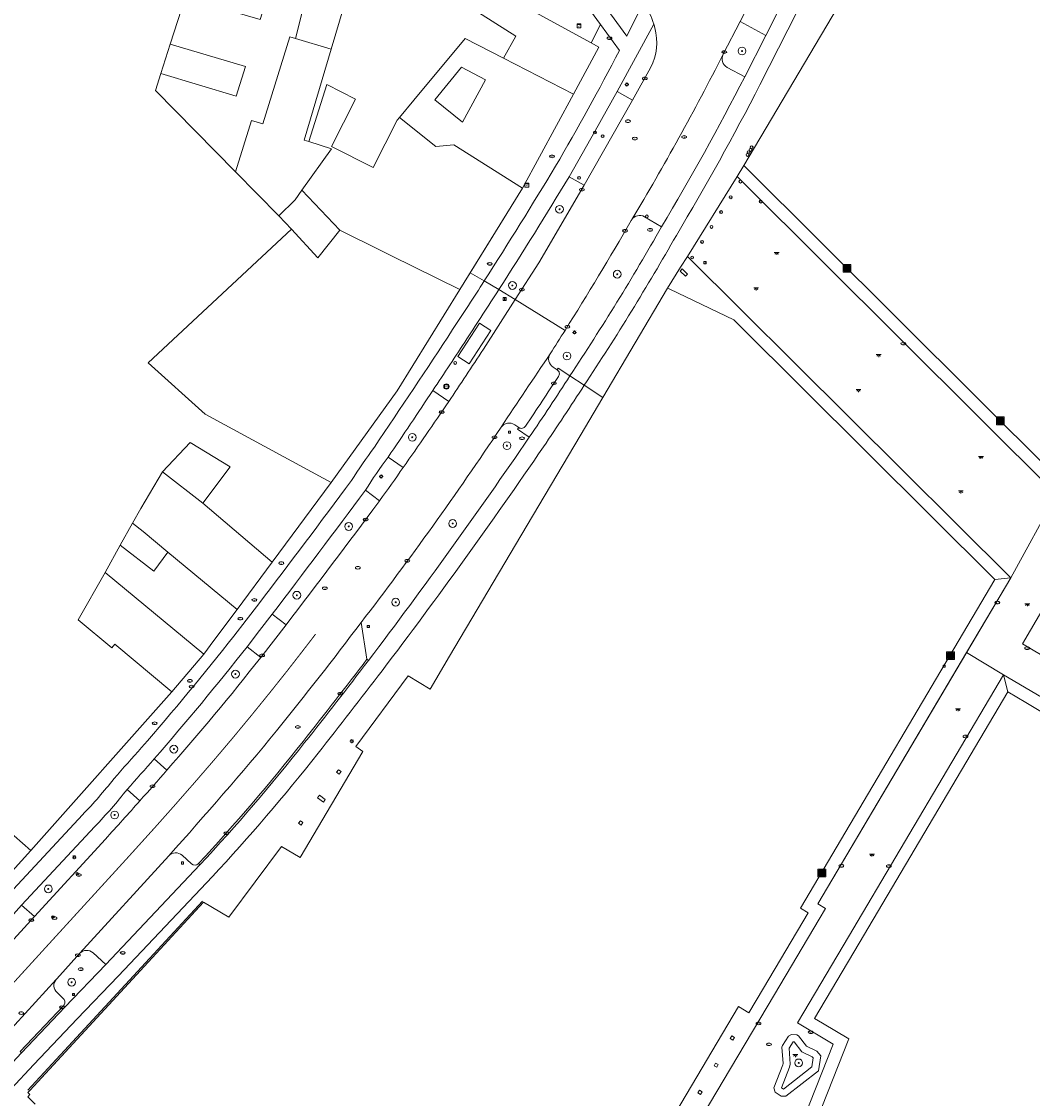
# Model space of a CAD drawing. Header units: metres. Extents: x 187916 to 189411, y 333285 to 334910.
# Tile 155 of 256: x 188502 to 188606, y 334543 to 334654. Entities that reach past the tile are written whole.
import ezdxf
from ezdxf.enums import TextEntityAlignment as Align

# ---------------------------------------------------------------- set-up
doc = ezdxf.new("R2010")
doc.units = ezdxf.units.M
doc.linetypes.add('VW-1-1_STREEP', pattern=[2, 1, -1])
for name, color, linetype, lineweight in [('B-ME-RI-PUT_INSPECTIE-S', 253, 'Continuous', 25), ('B-WE-GR-BEPLANTING_CULTUUR_BODEMBEDEKKER-GV', 253, 'Continuous', 15), ('B-WE-GR-BEPLANTING_CULTUUR_HEESTERS-GV', 253, 'Continuous', 15), ('B-WE-GR-BOOM-S', 253, 'Continuous', 15), ('B-WE-IE-MEUBILAIR-S', 253, 'Continuous', 15), ('B-WE-IE-MEUBILAIR_WEGMEUBILAIR-S', 253, 'Continuous', 15), ('B-WE-IE-MEUBILAIR_WEGMEUBILAIR_AFVALBAK-S', 253, 'Continuous', 15), ('B-WE-IE-TERREINAFSCHEIDING_KUNSTMATIG_MUUR-G', 253, 'IE-TERREINAFSCHEIDING_KUNSTMATIG-SO', 15), ('B-WE-IE-TERREINAFSCHEIDING_KUNSTMATIG_MUUR-GV', 253, 'Continuous', 15), ('B-WE-OG-BEBOUWING-GV', 253, 'Continuous', 15), ('B-WE-OG-BEBOUWING_LUIFEL-GV', 253, 'Continuous', 15), ('B-WE-OG-TERREIN_ERF-GV', 253, 'Continuous', 15), ('B-WE-RI-HWA_GOOT_LIJNGOOT-G', 253, 'Continuous', 15), ('B-WE-VH-GESLOTENVERHARDING_ASFALT-GV', 253, 'Continuous', 15), ('B-WE-VH-OPENVERHARDING-GV', 253, 'Continuous', 15), ('B-WE-VH-OPENVERHARDING_SIERBESTRATING-GV', 253, 'Continuous', 15), ('B-WE-VH-OPENVERHARDING_STRAATBAKSTEEN-GV', 253, 'Continuous', 15), ('B-WE-VH-OPENVERHARDING_TEGEL-GV', 253, 'Continuous', 15), ('B-WE-VW-MARKERING_LANGS_STREEP_11_010-G', 251, 'VW-1-1_STREEP', 0)]:
    doc.layers.add(name, color=color, linetype=linetype, lineweight=lineweight)
doc.styles.add('NLCS-ISO', font='NLCS-ISO.ttf')
doc.linetypes.add('IE-TERREINAFSCHEIDING_KUNSTMATIG-SO', pattern='A,4,[82,NLCS.SHX,S=0.75,R=90,X=0,Y=0],4,-2', length=10)

# ---------------------------------------------------------------- blocks, each defined once
blk = doc.blocks.new('SIE-WEG_AFVALBAK-SO')
h = blk.add_hatch(color=256)
h.dxf.hatch_style = 1
h.paths.add_polyline_path([(-1.5, -1.5), (1.5, -1.5), (1.5, 1.5), (-1.5, 1.5)])
for points in [[(-2, -2), (2, -2), (2, 2), (-2, 2)], [(-1.5, -1.5), (1.5, -1.5), (1.5, 1.5), (-1.5, 1.5)]]:
    blk.add_lwpolyline(points, close=True)
blk = doc.blocks.new('SIE-MEUBILAIR_BORD_VERKEER-SO')
blk.add_lwpolyline([(-0.5625, -0.5625), (0.5625, -0.5625), (0.5625, 0.5625), (-0.5625, 0.5625)], close=True)
at = {"style": 'NLCS-ISO'}
blk.add_text('vb', height=0.75, dxfattribs=at).set_placement((0, 0), align=Align.MIDDLE_CENTER)
blk = doc.blocks.new('SIE-MEUBILAIR_BORD_INFORMATIE-SO')
h = blk.add_hatch(color=256)
h.dxf.hatch_style = 1
h.paths.add_polyline_path([(0.13, 0.2), (-0.33, 0.2), (-0.33, 0.08), (-0.13, 0.08), (-0.13, -0.65), (0.13, -0.65)])
h = blk.add_hatch(color=256)
h.dxf.hatch_style = 1
edge = h.paths.add_edge_path()
edge.add_arc((0, 0.5), 0.149, 0, 360)
for points in [[(-0.75, -0.75), (0.75, -0.75), (0.75, 0.75), (-0.75, 0.75)], [(0.13, 0.2), (-0.33, 0.2), (-0.33, 0.08), (-0.13, 0.08), (-0.13, -0.65), (0.13, -0.65)]]:
    blk.add_lwpolyline(points, close=True)
blk.add_circle((0, 0.5), 0.149)
blk = doc.blocks.new('SIE-MEUBILAIR_KAST_ELEKTRA-SO')
for points in [[(-1, 1), (1, 1), (1, 0.84), (-1, 0.84)], [(-1, 0.76), (1, 0.76), (1, -1), (-1, -1)]]:
    blk.add_lwpolyline(points, close=True)
at = {"style": 'NLCS-ISO'}
blk.add_text('et', height=0.75, dxfattribs=at).set_placement((0, 0), align=Align.MIDDLE_CENTER)
blk = doc.blocks.new('SIE-MEUBILAIR_PAAL_LICHTMAST-SO')
for points in [[(-0.62, 0), (-1, 0)], [(-0.71, 0.71), (-0.44, 0.44)], [(0, 1), (0, 0.62)], [(0.44, 0.44), (0.71, 0.71)], [(1, 0), (0.62, 0)], [(-0.71, -0.71), (-0.44, -0.44)], [(0, -0.62), (0, -1)], [(0.44, -0.44), (0.71, -0.71)]]:
    blk.add_lwpolyline(points)
blk.add_circle((0, 0), 0.5)
blk = doc.blocks.new('SIE-MEUBILAIR_PAAL_AFSLUITPAAL-SO')
blk.add_circle((0, 0), 0.75)
at = {"style": 'NLCS-ISO'}
blk.add_text('af', height=0.75, dxfattribs=at).set_placement((0, 0.05), align=Align.MIDDLE_CENTER)
blk = doc.blocks.new('SIE-MEUBILAIR_PAAL_DRUKKNOPPAAL-SO')
blk.add_circle((0, 0), 0.75)
at = {"style": 'NLCS-ISO'}
blk.add_text('dk', height=0.75, dxfattribs=at).set_placement((0, 0.07), align=Align.MIDDLE_CENTER)
blk = doc.blocks.new('SIE-MEUBILAIR_PAAL_VRI-SO')
blk.add_circle((0, 0), 0.75)
at = {"style": 'NLCS-ISO'}
blk.add_text('vri', height=0.75, dxfattribs=at).set_placement((-0.08, 0.07), align=Align.MIDDLE_CENTER)
blk = doc.blocks.new('SIE-MEUBILAIR_PUT_BRANDKRAAN-SO')
blk.add_ellipse((0, 0), major_axis=(1.25, 0), ratio=0.54)
at = {"style": 'NLCS-ISO'}
blk.add_text('bk', height=0.75, dxfattribs=at).set_placement((0.03, 0), align=Align.MIDDLE_CENTER)
blk = doc.blocks.new('SIE-MEUBILAIR_PUT_KOLK-SO')
blk.add_ellipse((0, 0), major_axis=(1.25, 0), ratio=0.54)
at = {"style": 'NLCS-ISO'}
blk.add_text('klk', height=0.75, dxfattribs=at).set_placement((0.03, 0), align=Align.MIDDLE_CENTER)
blk = doc.blocks.new('SIE-MEUBILAIR_PUT_RIOOLPUT-SO')
blk.add_ellipse((0, 0), major_axis=(1.25, 0), ratio=0.54)
at = {"style": 'NLCS-ISO'}
blk.add_text('ri', height=0.75, dxfattribs=at).set_placement((-0.04, 0.07), align=Align.MIDDLE_CENTER)
blk = doc.blocks.new('SIE-MEUBILAIR_PUT_WATERLEIDINGPUT-SO')
blk.add_ellipse((0, 0), major_axis=(1.25, 0), ratio=0.54)
at = {"style": 'NLCS-ISO'}
blk.add_text('wl', height=0.75, dxfattribs=at).set_placement((-0.14, 0), align=Align.MIDDLE_CENTER)
blk = doc.blocks.new('SIE-MEUBILAIR_PUT_GASPUT-SO')
blk.add_ellipse((0, 0), major_axis=(1.25, 0), ratio=0.54)
at = {"style": 'NLCS-ISO'}
blk.add_text('gas ', height=0.75, dxfattribs=at).set_placement((0.53, 0.16), align=Align.MIDDLE_CENTER)
blk = doc.blocks.new('SIE-MEUBILAIR_LICHTPUNT-SO')
at = {"color": 0, "linetype": 'ByBlock', "lineweight": 18}
for points in [[(-0.62, 0), (-1.25, 0)], [(0.62, 0), (1.25, 0)], [(-0.46, -0.43), (-0.92, -0.85)], [(0, -0.62), (0, -1.25)], [(0.46, -0.43), (0.92, -0.85)]]:
    blk.add_lwpolyline(points, dxfattribs=at)
blk.add_lwpolyline([(0, 0), (0.62, 0, -1), (-0.62, 0)], format="xyb", close=True, dxfattribs=at)
blk = doc.blocks.new('SIE-WEG_RECLAMEZUIL-SO')
for p, q in [((-0.972125, 0.972125), (0.972125, 0.972125)), ((-0.972125, -0.972125), (-0.972125, 0.972125)), ((0.972125, -0.972125), (0.972125, 0.972125)), ((-0.972125, -0.972125), (0.972125, -0.972125))]:
    blk.add_line(p, q)
blk.add_circle((0, 0), 1.375)
at = {"style": 'NLCS-ISO'}
blk.add_text('R', height=1.375, dxfattribs=at).set_placement((0, 0), align=Align.MIDDLE_CENTER)
blk = doc.blocks.new('SGR-BOOM_GBKN-SO')
at = {"linetype": 'ByBlock', "lineweight": 18}
h = blk.add_hatch(color=0, dxfattribs=at)
h.dxf.hatch_style = 1
edge = h.paths.add_edge_path()
edge.add_arc((0, 0), 0.25, 0, 360)
at = {"color": 0, "linetype": 'ByBlock', "lineweight": 18}
for radius in [2, 0.25]:
    blk.add_circle((0, 0), radius, dxfattribs=at)
at = {"color": 0, "linetype": 'ByBlock', "lineweight": 18, "style": 'NLCS-ISO'}
blk.add_attdef('SOORT', (2.5, 0), '', height=1.5, dxfattribs=at)
blk = doc.blocks.new('SRI-PUT_INSPECTIE-SO')
blk.add_circle((0, 0), 2)
at = {"style": 'NLCS-ISO'}
blk.add_text('I', height=2.5, dxfattribs=at).set_placement((0, 0), align=Align.MIDDLE_CENTER)
blk = doc.blocks.new('DTM')
at = {"layer": 'B-WE-GR-BEPLANTING_CULTUUR_BODEMBEDEKKER-GV', "ltscale": 0.2, "flags": 128}
blk.add_lwpolyline([(188583.084, 334547.331), (188582.991, 334547.437), (188581.924, 334547.958), (188581.119, 334548.991), (188581.033, 334548.997), (188580.606, 334548.331), (188580.725, 334546.691), (188580.638, 334546.391), (188579.817, 334544.255), (188580.006, 334544.129), (188582.958, 334546.412)], close=True, dxfattribs=at)
at = {"layer": 'B-WE-GR-BEPLANTING_CULTUUR_HEESTERS-GV', "ltscale": 0.2, "flags": 128}
for points in [[(188566.67, 334653.794), (188562.905, 334646.863)], [(188574.209, 334649.333), (188576.035, 334648.374), (188578.218, 334652.631), (188575.55, 334654.049), (188573.807, 334650.688)], [(188562.905, 334646.863), (188564.48, 334645.961), (188566.331, 334649.311)], [(188550.706, 334626.459), (188552.385, 334625.422), (188554.818, 334629.218), (188559.486, 334637.204), (188557.931, 334638.085)], [(188564.392, 334633.662), (188564.363, 334633.615), (188564.335, 334633.567)], [(188567.463, 334632.927), (188565.693, 334633.966)], [(188556.293, 334618.484), (188556.706, 334618.193), (188556.813, 334618.356), (188558.016, 334617.57)], [(188545.534, 334614.923), (188543.905, 334616.071)], [(188552.747, 334612.253), (188552.337, 334612.539)], [(188553.837, 334611.258), (188552.635, 334612.091), (188552.747, 334612.253)], [(188539.302, 334609.203), (188540.854, 334608.14)], [(188538.408, 334604.709), (188536.954, 334605.795)], [(188538.322, 334604.588), (188538.365, 334604.648), (188538.408, 334604.709)], [(188527.352, 334593.024), (188528.781, 334591.936)], [(188536.506, 334592.164), (188537.115, 334588.396), (188537.274, 334588.275)], [(188526.191, 334588.588), (188524.773, 334589.684)], [(188526.168, 334588.559), (188526.179, 334588.573), (188526.191, 334588.588)], [(188515.21, 334578.129), (188516.506, 334576.963), (188516.508, 334576.965), (188516.51, 334576.968)], [(188513.73, 334573.82), (188512.402, 334574.975)], [(188509.091, 334571.175), (188501.545, 334563.06)], [(188501.545, 334563.06), (188502.869, 334561.887), (188510.17, 334569.877)], [(188507.541, 334558.12), (188505.163, 334555.491)], [(188505.856, 334552.719), (188506.001, 334552.581), (188510.209, 334556.975), (188508.907, 334558.16)], [(188505.197, 334554.072), (188505.848, 334553.432)]]:
    blk.add_lwpolyline(points, dxfattribs=at)
for points in [[(188566.331, 334649.311, 0.1890461), (188566.767, 334653.405)], [(188566.767, 334653.405, 0.017545), (188566.67, 334653.794)], [(188573.807, 334650.688, 0.3924524), (188574.209, 334649.333)], [(188557.931, 334638.085, -0.00683), (188550.706, 334626.459)], [(188564.335, 334633.567, -0.0093867), (188557.516, 334622.253)], [(188565.693, 334633.966, 0.3905195), (188564.392, 334633.662)], [(188558.016, 334617.57, 0.0168558), (188567.463, 334632.927)], [(188557.516, 334622.253, -0.0021511), (188555.988, 334619.843)], [(188555.988, 334619.843, 0.4213827), (188556.293, 334618.484)], [(188543.905, 334616.071, -0.0017123), (188539.302, 334609.203)], [(188540.854, 334608.14, 0.0049809), (188545.534, 334614.923)], [(188552.337, 334612.539, 0.4089822), (188550.931, 334612.29)], [(188550.931, 334612.29, -0.0170464), (188536.506, 334592.164)], [(188537.274, 334588.275, 0.012491), (188553.837, 334611.258)], [(188536.954, 334605.795, -0.003267), (188527.352, 334593.024)], [(188528.781, 334591.936, 0.0048213), (188538.322, 334604.588)], [(188524.773, 334589.684, -0.0112769), (188515.21, 334578.129)], [(188516.51, 334576.968, 0.0132303), (188526.168, 334588.559)], [(188512.402, 334574.975, -0.0234801), (188509.091, 334571.175)], [(188510.17, 334569.877, 0.0030643), (188513.73, 334573.82)], [(188508.907, 334558.16, 0.4056937), (188507.541, 334558.12)], [(188505.09, 334555.411, 0.4040191), (188505.197, 334554.072)], [(188505.163, 334555.491, 0.0329107), (188505.09, 334555.411)], [(188505.848, 334553.432, -0.4235564), (188505.856, 334552.719)]]:
    blk.add_lwpolyline(points, format="xyb", dxfattribs=at)
at = {"layer": 'B-WE-IE-TERREINAFSCHEIDING_KUNSTMATIG_MUUR-G', "ltscale": 0.2, "flags": 128}
blk.add_lwpolyline([(188553.149, 334636.903), (188546.685, 334626.467)], dxfattribs=at)
at = {"layer": 'B-WE-IE-TERREINAFSCHEIDING_KUNSTMATIG_MUUR-GV', "ltscale": 0.2, "flags": 128}
for points in [[(188583.856, 334547.563), (188583.446, 334548.031), (188582.398, 334548.543), (188581.564, 334549.614), (188581.394, 334549.707), (188580.835, 334549.746), (188580.538, 334549.585), (188579.922, 334548.624), (188579.861, 334548.459), (188579.983, 334546.769), (188579.942, 334546.625), (188579.026, 334544.242), (188579.157, 334543.814), (188579.793, 334543.388), (188580.248, 334543.389), (188583.645, 334546.015)], [(188583.084, 334547.331), (188582.958, 334546.412), (188580.006, 334544.129), (188579.817, 334544.255), (188580.638, 334546.391), (188580.725, 334546.691), (188580.606, 334548.331), (188581.033, 334548.997), (188581.119, 334548.991), (188581.924, 334547.958), (188582.991, 334547.437)]]:
    blk.add_lwpolyline(points, close=True, dxfattribs=at)
at = {"layer": 'B-WE-OG-BEBOUWING-GV', "ltscale": 0.2, "flags": 128}
for points in [[(188636.73, 334691.459), (188605.546, 334714.56), (188591.831, 334666.086), (188575.936, 334639.224), (188607.868, 334607.456)], [(188496.448, 334573.992), (188502.494, 334568.682), (188517.027, 334585.046), (188511.162, 334589.934), (188510.845, 334589.58), (188507.36, 334592.466), (188510.138, 334597.339), (188511.709, 334600.145), (188512.977, 334602.41), (188513.819, 334603.914), (188516.044, 334607.706), (188518.901, 334610.713), (188523.011, 334608.194), (188520.218, 334604.461), (188527.34, 334598.377), (188533.432, 334606.589), (188520.449, 334613.643), (188514.572, 334618.909), (188529.326, 334632.667), (188528.037, 334634.054), (188523.57, 334638.593), (188515.317, 334646.966), (188515.871, 334648.697), (188516.84, 334651.733), (188518.378, 334656.547)], [(188568.891, 334541.671), (188575.38, 334552.635), (188576.469, 334551.99), (188577.963, 334554.515), (188582.556, 334562.28), (188581.763, 334562.752), (188601.804, 334596.594), (188575.411, 334622.821), (188574.901, 334623.328), (188568.307, 334626.495), (188568.083, 334626.603), (188561.416, 334615.349), (188559.072, 334611.392), (188552.425, 334600.17), (188545.63, 334588.699), (188543.633, 334585.325), (188541.356, 334586.675), (188535.953, 334579.392), (188536.687, 334578.901), (188530.229, 334567.971), (188528.304, 334569.123), (188522.894, 334561.848), (188520.262, 334563.391), (188502.385, 334544), (188502.172, 334543.766), (188502.403, 334543.555), (188502.192, 334543.323), (188502.932, 334542.56)]]:
    blk.add_lwpolyline(points, dxfattribs=at)
for points in [[(188530.116, 334666.921), (188526.714, 334656.117), (188530.438, 334655.027), (188529.738, 334652.324), (188533.438, 334651.227), (188537.461, 334664.745)], [(188540.474, 334644.184), (188541.957, 334645.978), (188547.233, 334652.329), (188551.19, 334650.276), (188552.446, 334652.556), (188547.94, 334655.411), (188548.87, 334656.914), (188537.273, 334662.68), (188537.811, 334664.641), (188537.461, 334664.745), (188533.438, 334651.227), (188530.647, 334641.846), (188531.135, 334641.693), (188532.977, 334647.573), (188535.929, 334646.081), (188533.461, 334641.196), (188537.772, 334639.017), (188540.241, 334643.902)], [(188551.19, 334650.276), (188558.383, 334646.57), (188561.014, 334651.428), (188560.219, 334651.859), (188554.09, 334655.182), (188549.523, 334657.921), (188548.87, 334656.914), (188547.94, 334655.411), (188552.446, 334652.556)], [(188529.738, 334652.324), (188529.177, 334652.49), (188526.377, 334643.519), (188525.221, 334643.864), (188523.57, 334638.593), (188528.037, 334634.054), (188529.726, 334635.705), (188530.423, 334636.684), (188533.467, 334640.962), (188531.135, 334641.693), (188530.647, 334641.846), (188533.438, 334651.227)], [(188540.474, 334644.184), (188544.201, 334641.209), (188546.055, 334641.377), (188553.149, 334636.903), (188558.383, 334646.57), (188551.19, 334650.276), (188547.233, 334652.329), (188541.957, 334645.978)], [(188515.871, 334648.697), (188523.65, 334646.385), (188524.602, 334649.43), (188516.84, 334651.733)], [(188546.972, 334643.71), (188544.123, 334646), (188546.867, 334649.373), (188549.328, 334648.062)], [(188528.037, 334634.054), (188529.326, 334632.667), (188532.07, 334629.719), (188534.308, 334632.562), (188530.423, 334636.684), (188529.726, 334635.705)], [(188546.685, 334626.467), (188539.656, 334629.928), (188538.55, 334630.473), (188534.308, 334632.562), (188532.07, 334629.719), (188529.326, 334632.667), (188514.572, 334618.909), (188520.449, 334613.643), (188533.432, 334606.589), (188540.212, 334616.026)], [(188570.141, 334628.058), (188569.602, 334628.593), (188569.376, 334628.366), (188569.915, 334627.831)], [(188512.977, 334602.41), (188514.051, 334601.536), (188516.597, 334599.428), (188523.736, 334593.518), (188527.34, 334598.377), (188520.218, 334604.461), (188516.044, 334607.706), (188513.819, 334603.914)], [(188516.597, 334599.428), (188515.178, 334597.45), (188511.709, 334600.145), (188510.138, 334597.339), (188520.311, 334588.911), (188521.354, 334590.314), (188523.736, 334593.518)], [(188520.311, 334588.911), (188510.138, 334597.339), (188507.36, 334592.466), (188510.845, 334589.58), (188511.162, 334589.934), (188517.027, 334585.046)], [(188628.58, 334569.952), (188623.016, 334573.249), (188621.489, 334574.153), (188608.843, 334581.647), (188604.976, 334583.939), (188603.127, 334585.025), (188587.811, 334559.172), (188583.212, 334551.409), (188584.047, 334550.91), (188586.747, 334549.295), (188571.82, 334511.5), (188582.336, 334501.8), (188583.736, 334504.085), (188586.575, 334508.719), (188586.779, 334509.052), (188601.917, 334533.764), (188604.863, 334538.574), (188606.485, 334537.981), (188624.486, 334564.029)], [(188498.624, 334564.45), (188502.494, 334568.682), (188496.448, 334573.992), (188496.737, 334574.298), (188493.181, 334577.878), (188490.557, 334580.526), (188488.128, 334578.039), (188485.885, 334575.742), (188486.12, 334575.503), (188487.391, 334574.379)], [(188534.185, 334577.018), (188533.994, 334576.762), (188534.25, 334576.57), (188534.442, 334576.827)], [(188532.226, 334574.388), (188532.034, 334574.131), (188532.636, 334573.683), (188532.827, 334573.94)], [(188530.266, 334571.757), (188530.075, 334571.501), (188530.332, 334571.31), (188530.523, 334571.566)], [(188574.803, 334549.176), (188574.966, 334549.452), (188574.691, 334549.614), (188574.528, 334549.339)], [(188573.143, 334546.371), (188573.306, 334546.646), (188573.031, 334546.809), (188572.868, 334546.533)], [(188571.482, 334543.566), (188571.645, 334543.841), (188571.371, 334544.003), (188571.208, 334543.728)]]:
    blk.add_lwpolyline(points, close=True, dxfattribs=at)
at = {"layer": 'B-WE-OG-BEBOUWING_LUIFEL-GV', "ltscale": 0.2, "flags": 128}
blk.add_lwpolyline([(188549.891, 334622.238), (188548.725, 334623.016), (188546.466, 334619.575), (188547.632, 334618.798)], close=True, dxfattribs=at)
at = {"layer": 'B-WE-OG-TERREIN_ERF-GV', "ltscale": 0.2, "flags": 128}
for points in [[(188516.84, 334651.733), (188524.602, 334649.43), (188523.65, 334646.385), (188515.871, 334648.697), (188515.317, 334646.966), (188523.57, 334638.593), (188525.221, 334643.864), (188526.377, 334643.519), (188529.177, 334652.49), (188529.738, 334652.324), (188530.438, 334655.027), (188526.714, 334656.117), (188526.114, 334654.268), (188518.378, 334656.547)], [(188546.972, 334643.71), (188549.328, 334648.062), (188546.867, 334649.373), (188544.123, 334646)], [(188553.149, 334636.903), (188546.055, 334641.377), (188544.201, 334641.209), (188540.474, 334644.184), (188540.241, 334643.902), (188537.772, 334639.017), (188533.461, 334641.196), (188535.929, 334646.081), (188532.977, 334647.573), (188531.135, 334641.693), (188533.467, 334640.962), (188530.423, 334636.684), (188534.308, 334632.562), (188538.55, 334630.473), (188539.656, 334629.928), (188546.685, 334626.467), (188547.754, 334628.192)], [(188516.044, 334607.706), (188520.218, 334604.461), (188523.011, 334608.194), (188518.901, 334610.713)], [(188511.709, 334600.145), (188515.178, 334597.45), (188516.597, 334599.428), (188514.051, 334601.536), (188512.977, 334602.41)]]:
    blk.add_lwpolyline(points, close=True, dxfattribs=at)
at = {"layer": 'B-WE-RI-HWA_GOOT_LIJNGOOT-G', "ltscale": 0.2, "flags": 128}
for points in [[(188575.245, 334638.114), (188575.974, 334637.389)], [(188575.974, 334637.389), (188608.153, 334605.367)], [(188570.135, 334629.881), (188603.438, 334596.787)], [(188609.116, 334597.59), (188604.635, 334589.986)], [(188603.438, 334596.787), (188583.549, 334563.189)], [(188604.635, 334589.986), (188616.465, 334582.984)], [(188602.696, 334586.793), (188586.713, 334559.821)], [(188609.502, 334582.759), (188602.696, 334586.793)], [(188502.17, 334544.013), (188520.177, 334563.488)], [(188583.549, 334563.189), (188584.342, 334562.715)], [(188584.342, 334562.715), (188583.686, 334561.611)], [(188583.686, 334561.611), (188579.08, 334553.854)], [(188586.713, 334559.821), (188582.114, 334552.059)], [(188579.079, 334553.853), (188568.63, 334536.257)], [(188582.112, 334552.056), (188581.458, 334550.952)], [(188581.458, 334550.952), (188585.147, 334548.759)], [(188585.147, 334548.759), (188570.271, 334511.155)]]:
    blk.add_lwpolyline(points, dxfattribs=at)
at = {"layer": 'B-WE-VH-GESLOTENVERHARDING_ASFALT-GV', "ltscale": 0.2, "flags": 128}
for points in [[(188575.55, 334654.049, 0.0082059), (188577.365, 334657.651)], [(188565.525, 334655.889, -0.1111481), (188566.67, 334653.794)], [(188566.767, 334653.405, -0.1890461), (188566.331, 334649.311)], [(188566.67, 334653.794, -0.017545), (188566.767, 334653.405)], [(188564.392, 334633.662, 0.0180371), (188573.807, 334650.688)], [(188557.516, 334622.253, 0.0093867), (188564.335, 334633.567)], [(188555.988, 334619.843, 0.0021511), (188557.516, 334622.253)], [(188549.113, 334620.317, -0.0038989), (188545.534, 334614.923)], [(188550.931, 334612.29, -0.0016789), (188555.988, 334619.843)], [(188545.534, 334614.923, -0.0049809), (188540.854, 334608.14)], [(188536.506, 334592.164, 0.0170464), (188550.931, 334612.29)], [(188540.854, 334608.14, -0.0028968), (188538.408, 334604.709)], [(188538.322, 334604.588, -0.0048213), (188528.781, 334591.936)], [(188527.799, 334581.007, 0.0081556), (188536.506, 334592.164)], [(188526.168, 334588.559, -0.0132303), (188516.51, 334576.968)], [(188516.696, 334568.158, 0.0108522), (188527.799, 334581.007)], [(188516.506, 334576.963, -0.0021775), (188513.73, 334573.82)], [(188513.73, 334573.82, -0.0030643), (188510.17, 334569.877)], [(188505.09, 334555.411, -0.0329107), (188505.163, 334555.491)]]:
    blk.add_lwpolyline(points, format="xyb", dxfattribs=at)
for points in [[(188573.807, 334650.688), (188575.55, 334654.049)], [(188566.331, 334649.311), (188564.48, 334645.961), (188559.486, 334637.204), (188554.818, 334629.218), (188552.385, 334625.422), (188557.516, 334622.253)], [(188564.335, 334633.567), (188564.363, 334633.615), (188564.392, 334633.662)], [(188557.516, 334622.253), (188552.385, 334625.422), (188549.113, 334620.317)], [(188538.408, 334604.709), (188538.365, 334604.648), (188538.322, 334604.588)], [(188528.781, 334591.936), (188527.488, 334590.26), (188526.191, 334588.588), (188526.179, 334588.573), (188526.168, 334588.559)], [(188516.51, 334576.968), (188516.508, 334576.965), (188516.506, 334576.963)], [(188510.17, 334569.877), (188502.869, 334561.887), (188500.033, 334558.783), (188489.216, 334546.945), (188486.39, 334543.853), (188483.956, 334541.189)], [(188505.163, 334555.491), (188507.541, 334558.12), (188516.696, 334568.158)], [(188488.972, 334537.828), (188488.982, 334537.839), (188492.206, 334541.35), (188498.417, 334548.116), (188498.677, 334548.427), (188505.09, 334555.411)]]:
    blk.add_lwpolyline(points, dxfattribs=at)
at = {"layer": 'B-WE-VH-OPENVERHARDING-GV', "ltscale": 0.2, "flags": 128}
for points in [[(188550.706, 334626.459, -0.0028357), (188547.406, 334621.375)], [(188547.406, 334621.375, -0.0014393), (188543.905, 334616.071)], [(188545.534, 334614.923, 0.0038989), (188549.113, 334620.317)]]:
    blk.add_lwpolyline(points, format="xyb", dxfattribs=at)
for points in [[(188549.113, 334620.317), (188552.385, 334625.422), (188550.706, 334626.459)], [(188543.905, 334616.071), (188545.534, 334614.923)]]:
    blk.add_lwpolyline(points, dxfattribs=at)
at = {"layer": 'B-WE-VH-OPENVERHARDING_SIERBESTRATING-GV', "ltscale": 0.2, "flags": 128}
for points in [[(188575.936, 334639.224), (188575.244, 334638.115), (188575.245, 334638.114), (188575.974, 334637.389), (188608.153, 334605.367), (188607.868, 334607.456)], [(188570.135, 334629.881), (188569.429, 334628.754), (188568.083, 334626.603), (188568.307, 334626.495), (188574.901, 334623.328), (188575.411, 334622.821), (188601.804, 334596.594), (188603.438, 334596.787)], [(188570.141, 334628.058), (188569.915, 334627.831), (188569.376, 334628.366), (188569.602, 334628.593)], [(188559.329, 334500.326), (188560.373, 334499.41), (188573.744, 334533.253), (188573.738, 334533.264), (188568.63, 334536.257), (188579.079, 334553.853), (188579.08, 334553.854), (188583.686, 334561.611), (188584.342, 334562.715), (188583.549, 334563.189), (188598.883, 334589.092), (188603.438, 334596.787), (188601.804, 334596.594), (188581.763, 334562.752), (188582.556, 334562.28), (188577.963, 334554.515), (188576.469, 334551.99), (188575.38, 334552.635), (188568.891, 334541.671), (188569.982, 334541.026), (188566.884, 334535.783), (188572.137, 334532.699), (188559.33, 334500.329)], [(188582.336, 334501.8), (188571.82, 334511.5), (188586.747, 334549.295), (188584.047, 334550.91), (188583.212, 334551.409), (188587.811, 334559.172), (188603.127, 334585.025), (188602.696, 334586.793), (188586.713, 334559.821), (188582.114, 334552.059), (188582.112, 334552.056), (188581.458, 334550.952), (188585.147, 334548.759), (188570.271, 334511.155), (188581.627, 334500.675)], [(188630.782, 334568.543), (188631.461, 334569.695), (188625.168, 334573.462), (188623.657, 334574.369), (188622.148, 334575.264), (188609.502, 334582.759), (188602.696, 334586.793), (188603.127, 334585.025), (188604.976, 334583.939), (188608.843, 334581.647), (188621.489, 334574.153), (188623.016, 334573.249), (188628.58, 334569.952)], [(188574.803, 334549.176), (188574.528, 334549.339), (188574.691, 334549.614), (188574.966, 334549.452)], [(188573.143, 334546.371), (188572.868, 334546.533), (188573.031, 334546.809), (188573.306, 334546.646)], [(188571.482, 334543.566), (188571.208, 334543.728), (188571.371, 334544.003), (188571.645, 334543.841)]]:
    blk.add_lwpolyline(points, close=True, dxfattribs=at)
blk.add_lwpolyline([(188635.104, 334599.834), (188634.964, 334599.917), (188628.88, 334603.517), (188628.632, 334603.665), (188622.835, 334607.095), (188622.705, 334607.172), (188616.815, 334610.657), (188613.272, 334604.644), (188613.195, 334604.513), (188609.804, 334598.758), (188609.727, 334598.627), (188609.187, 334597.712), (188609.116, 334597.59), (188604.635, 334589.986), (188616.465, 334582.984), (188616.587, 334582.912), (188619.763, 334581.032), (188619.893, 334580.955), (188627.038, 334576.726), (188628.194, 334578.68), (188628.267, 334578.804), (188630.506, 334582.588), (188628.829, 334584.346)], dxfattribs=at)
at = {"layer": 'B-WE-VH-OPENVERHARDING_STRAATBAKSTEEN-GV', "ltscale": 0.2, "flags": 128}
for points in [[(188559.492, 334616.606), (188561.416, 334615.349), (188568.083, 334626.603), (188569.429, 334628.754), (188570.135, 334629.881), (188575.245, 334638.114), (188575.244, 334638.115), (188575.936, 334639.224), (188591.831, 334666.086), (188605.546, 334714.56)], [(188577.599, 334647.56), (188586.196, 334664.495)], [(188586.196, 334664.495), (188577.599, 334647.56)], [(188582.286, 334660.898), (188580.048, 334656.34), (188578.218, 334652.631), (188576.035, 334648.374)], [(188558.186, 334657.888), (188561.173, 334653.764), (188563.115, 334651.083)], [(188559.872, 334658.083), (188563.871, 334652.555), (188565.525, 334655.889)], [(188565.525, 334655.889), (188563.871, 334652.555), (188559.872, 334658.083)], [(188578.218, 334652.631), (188580.048, 334656.34), (188577.365, 334657.651)], [(188561.173, 334653.764), (188560.219, 334651.859), (188561.014, 334651.428), (188558.383, 334646.57), (188553.149, 334636.903), (188547.754, 334628.192), (188549.196, 334627.345)], [(188557.931, 334638.085), (188560.623, 334642.794), (188562.905, 334646.863), (188566.67, 334653.794)], [(188563.115, 334651.083), (188561.173, 334653.764)], [(188575.55, 334654.049), (188578.218, 334652.631)], [(188576.035, 334648.374), (188574.209, 334649.333)], [(188565.693, 334633.966), (188567.463, 334632.927)], [(188549.196, 334627.345), (188547.754, 334628.192), (188546.685, 334626.467), (188540.212, 334616.026), (188533.432, 334606.589), (188527.34, 334598.377), (188523.736, 334593.518), (188521.354, 334590.314), (188520.311, 334588.911), (188517.027, 334585.046), (188502.494, 334568.682), (188498.624, 334564.45), (188495.018, 334560.509), (188491.406, 334556.56), (188485.389, 334549.982), (188482.226, 334546.524), (188478.594, 334542.554), (188466.565, 334529.363), (188459.446, 334521.539)], [(188550.706, 334626.459), (188549.196, 334627.345)], [(188549.196, 334627.345), (188550.706, 334626.459)], [(188556.706, 334618.193), (188556.293, 334618.484)], [(188558.016, 334617.57), (188556.813, 334618.356), (188556.706, 334618.193)], [(188608.153, 334605.367), (188603.438, 334596.787), (188598.883, 334589.092), (188602.696, 334586.793), (188609.502, 334582.759)], [(188559.492, 334616.606), (188558.016, 334617.57)], [(188558.016, 334617.57), (188559.492, 334616.606)], [(188502.932, 334542.56), (188502.192, 334543.323), (188502.403, 334543.555), (188502.172, 334543.766), (188502.385, 334544), (188520.262, 334563.391), (188522.894, 334561.848), (188528.304, 334569.123), (188530.229, 334567.971), (188536.687, 334578.901), (188535.953, 334579.392), (188541.356, 334586.675), (188543.633, 334585.325), (188545.63, 334588.699), (188552.425, 334600.17), (188559.072, 334611.392), (188561.416, 334615.349), (188559.492, 334616.606)], [(188552.337, 334612.539), (188552.747, 334612.253)], [(188552.747, 334612.253), (188552.635, 334612.091), (188553.837, 334611.258)], [(188616.465, 334582.984), (188604.635, 334589.986), (188609.116, 334597.59)], [(188540.854, 334608.14), (188539.302, 334609.203)], [(188536.954, 334605.795), (188538.408, 334604.709)], [(188525.964, 334594.088), (188524.68, 334592.424), (188523.395, 334590.761)], [(188523.395, 334590.761), (188524.68, 334592.424), (188525.964, 334594.088)], [(188524.773, 334589.684), (188526.063, 334591.354), (188527.352, 334593.024)], [(188537.115, 334588.396), (188536.506, 334592.164)], [(188570.271, 334511.155), (188585.147, 334548.759), (188581.458, 334550.952), (188582.112, 334552.056), (188582.114, 334552.059), (188586.713, 334559.821), (188602.696, 334586.793), (188598.883, 334589.092), (188583.549, 334563.189), (188584.342, 334562.715), (188583.686, 334561.611), (188579.08, 334553.854), (188579.079, 334553.853), (188568.63, 334536.257)], [(188537.274, 334588.275), (188537.115, 334588.396)], [(188516.506, 334576.963), (188515.21, 334578.129)], [(188512.402, 334574.975), (188513.73, 334573.82)], [(188507.819, 334572.376), (188500.256, 334564.242), (188497.42, 334561.111), (188486.677, 334549.278), (188483.819, 334546.175), (188481.067, 334543.165)], [(188481.067, 334543.165), (188483.819, 334546.175), (188486.677, 334549.278), (188497.42, 334561.111), (188500.256, 334564.242), (188507.819, 334572.376)], [(188482.831, 334542.501), (188485.108, 334544.992), (188487.968, 334548.097), (188498.716, 334559.936), (188501.545, 334563.06), (188509.091, 334571.175)], [(188516.696, 334568.158), (188507.541, 334558.12)], [(188519.054, 334567.311), (188518.077, 334568.221)], [(188518.077, 334568.221), (188519.054, 334567.311)], [(188519.911, 334567.213), (188510.209, 334556.975), (188506.001, 334552.581), (188501.523, 334547.863), (188499.15, 334545.346), (188494.917, 334540.923), (188490.026, 334535.744)], [(188508.907, 334558.16), (188510.209, 334556.975), (188519.911, 334567.213)], [(188519.765, 334567.349), (188519.911, 334567.213)], [(188519.911, 334567.213), (188519.765, 334567.349)], [(188491.219, 334534.473), (188496.217, 334539.732), (188500.428, 334544.132), (188502.803, 334546.651), (188507.276, 334551.365), (188511.485, 334555.759), (188521.196, 334566.007)], [(188521.196, 334566.007), (188511.485, 334555.759), (188507.276, 334551.365), (188502.803, 334546.651), (188500.428, 334544.132), (188496.217, 334539.732), (188491.219, 334534.473)], [(188505.09, 334555.411), (188498.677, 334548.427)], [(188505.848, 334553.432), (188505.197, 334554.072)], [(188501.378, 334548), (188505.856, 334552.719)]]:
    blk.add_lwpolyline(points, dxfattribs=at)
for points in [[(188577.365, 334657.651, -0.0082059), (188575.55, 334654.049)], [(188566.67, 334653.794, 0.1111481), (188565.525, 334655.889)], [(188556.538, 334639.162, 0.0138399), (188563.115, 334651.083)], [(188563.115, 334651.083, -0.0138399), (188556.538, 334639.162)], [(188573.807, 334650.688, -0.0180371), (188564.392, 334633.662)], [(188574.209, 334649.333, -0.3924524), (188573.807, 334650.688)], [(188567.463, 334632.927, 0.0162907), (188576.035, 334648.374)], [(188576.035, 334648.374, -0.0162907), (188567.463, 334632.927)], [(188568.985, 334632.039, 0.0162673), (188577.599, 334647.56)], [(188577.599, 334647.56, -0.0162673), (188568.985, 334632.039)], [(188549.196, 334627.345, 0.0068949), (188556.538, 334639.162)], [(188556.538, 334639.162, -0.0068949), (188549.196, 334627.345)], [(188550.706, 334626.459, 0.00683), (188557.931, 334638.085)], [(188564.392, 334633.662, -0.3905195), (188565.693, 334633.966)], [(188567.463, 334632.927, -0.0168558), (188558.016, 334617.57)], [(188559.492, 334616.606, 0.016925), (188568.985, 334632.039)], [(188568.985, 334632.039, -0.016925), (188559.492, 334616.606)], [(188549.196, 334627.345, -0.0029614), (188545.944, 334622.335)], [(188545.944, 334622.335, 0.0029614), (188549.196, 334627.345)], [(188547.406, 334621.375, 0.0028357), (188550.706, 334626.459)], [(188545.944, 334622.335, -0.0034673), (188537.876, 334610.217)], [(188537.876, 334610.217, 0.0034673), (188545.944, 334622.335)], [(188543.905, 334616.071, 0.0014393), (188547.406, 334621.375)], [(188555.988, 334619.843, 0.0016789), (188550.931, 334612.29)], [(188556.293, 334618.484, -0.4213827), (188555.988, 334619.843)], [(188556.843, 334617.515, 0.4556269), (188556.706, 334618.193)], [(188556.706, 334618.193, -0.4556269), (188556.843, 334617.515)], [(188553.451, 334612.4, 0.0022598), (188556.843, 334617.515)], [(188556.843, 334617.515, -0.0022598), (188553.451, 334612.4)], [(188553.837, 334611.258, 0.0065579), (188558.016, 334617.57)], [(188558.016, 334617.57, -0.0065579), (188553.837, 334611.258)], [(188539.302, 334609.203, 0.0017123), (188543.905, 334616.071)], [(188555.293, 334610.264, 0.0063817), (188559.492, 334616.606)], [(188559.492, 334616.606, -0.0063817), (188555.293, 334610.264)], [(188550.931, 334612.29, -0.4089822), (188552.337, 334612.539)], [(188552.747, 334612.253, 0.4251628), (188553.451, 334612.4)], [(188553.451, 334612.4, -0.4251628), (188552.747, 334612.253)], [(188553.837, 334611.258, -0.012491), (188537.274, 334588.275)], [(188537.876, 334610.217, 0.0191039), (188535.511, 334606.785)], [(188535.511, 334606.785, -0.0191039), (188537.876, 334610.217)], [(188538.678, 334587.209, 0.012452), (188555.293, 334610.264)], [(188555.293, 334610.264, -0.012452), (188538.678, 334587.209)], [(188539.302, 334609.203, 0.0194386), (188536.954, 334605.795)], [(188536.954, 334605.795, -0.0194386), (188539.302, 334609.203)], [(188538.408, 334604.709, 0.0028968), (188540.854, 334608.14)], [(188535.511, 334606.785, -0.0032356), (188525.964, 334594.088)], [(188525.964, 334594.088, 0.0032356), (188535.511, 334606.785)], [(188527.352, 334593.024, 0.003267), (188536.954, 334605.795)], [(188536.506, 334592.164, -0.0081556), (188527.799, 334581.007)], [(188523.395, 334590.761, -0.0112541), (188513.9, 334579.288)], [(188513.9, 334579.288, 0.0112541), (188523.395, 334590.761)], [(188515.21, 334578.129, 0.0112769), (188524.773, 334589.684)], [(188537.115, 334588.396, -0.0056401), (188530.538, 334579.938)], [(188530.538, 334579.938, 0.0056401), (188537.115, 334588.396)], [(188530.695, 334579.814, 0.0058428), (188537.274, 334588.275)], [(188537.274, 334588.275, -0.0058428), (188530.695, 334579.814)], [(188532.077, 334578.72, 0.0058234), (188538.678, 334587.209)], [(188538.678, 334587.209, -0.0058234), (188532.077, 334578.72)], [(188527.799, 334581.007, -0.0108522), (188516.696, 334568.158)], [(188513.9, 334579.288, 0.0038079), (188511.058, 334576.095)], [(188511.058, 334576.095, -0.0038079), (188513.9, 334579.288)], [(188530.538, 334579.938, -0.0204568), (188519.765, 334567.349)], [(188519.765, 334567.349, 0.0204568), (188530.538, 334579.938)], [(188519.911, 334567.213, 0.0204825), (188530.695, 334579.814)], [(188530.695, 334579.814, -0.0204825), (188519.911, 334567.213)], [(188515.21, 334578.129, 0.0036971), (188512.402, 334574.975)], [(188512.402, 334574.975, -0.0036971), (188515.21, 334578.129)], [(188521.196, 334566.007, 0.0205151), (188532.077, 334578.72)], [(188532.077, 334578.72, -0.0205151), (188521.196, 334566.007)], [(188513.73, 334573.82, 0.0021775), (188516.506, 334576.963)], [(188511.058, 334576.095, -0.0238628), (188507.819, 334572.376)], [(188507.819, 334572.376, 0.0238628), (188511.058, 334576.095)], [(188509.091, 334571.175, 0.0234801), (188512.402, 334574.975)], [(188518.077, 334568.221, 0.3830845), (188516.696, 334568.158)], [(188516.696, 334568.158, -0.3830845), (188518.077, 334568.221)], [(188519.765, 334567.349, -0.405034), (188519.054, 334567.311)], [(188519.054, 334567.311, 0.405034), (188519.765, 334567.349)], [(188507.541, 334558.12, -0.4056937), (188508.907, 334558.16)], [(188505.197, 334554.072, -0.4040191), (188505.09, 334555.411)], [(188505.856, 334552.719, 0.4235564), (188505.848, 334553.432)]]:
    blk.add_lwpolyline(points, format="xyb", dxfattribs=at)
for points in [[(188564.48, 334645.961), (188562.905, 334646.863), (188560.623, 334642.794), (188557.931, 334638.085), (188559.486, 334637.204)], [(188575.245, 334638.114), (188570.135, 334629.881), (188603.438, 334596.787), (188608.153, 334605.367), (188575.974, 334637.389)], [(188524.773, 334589.684), (188526.191, 334588.588), (188527.488, 334590.26), (188528.781, 334591.936), (188527.352, 334593.024), (188526.063, 334591.354)], [(188534.185, 334577.018), (188534.442, 334576.827), (188534.25, 334576.57), (188533.994, 334576.762)], [(188532.226, 334574.388), (188532.827, 334573.94), (188532.636, 334573.683), (188532.034, 334574.131)], [(188530.266, 334571.757), (188530.523, 334571.566), (188530.332, 334571.31), (188530.075, 334571.501)], [(188502.869, 334561.887), (188501.545, 334563.06), (188498.716, 334559.936), (188500.033, 334558.783)], [(188501.378, 334548), (188501.523, 334547.863), (188506.001, 334552.581), (188505.856, 334552.719)], [(188583.645, 334546.015), (188580.248, 334543.389), (188579.793, 334543.388), (188579.157, 334543.814), (188579.026, 334544.242), (188579.942, 334546.625), (188579.983, 334546.769), (188579.861, 334548.459), (188579.922, 334548.624), (188580.538, 334549.585), (188580.835, 334549.746), (188581.394, 334549.707), (188581.564, 334549.614), (188582.398, 334548.543), (188583.446, 334548.031), (188583.856, 334547.563)]]:
    blk.add_lwpolyline(points, close=True, dxfattribs=at)
at = {"layer": 'B-WE-VH-OPENVERHARDING_TEGEL-GV', "ltscale": 0.2, "flags": 128}
for points in [[(188549.98, 334663.803), (188549.816, 334663.88), (188548.746, 334664.34), (188547.864, 334662.471), (188538.195, 334667.015), (188539.113, 334668.88), (188527.452, 334674.376), (188526.365, 334674.915), (188525.742, 334675.03), (188525.134, 334674.97), (188524.752, 334674.724), (188524.506, 334674.263), (188522.593, 334669.285), (188530.116, 334666.921), (188537.461, 334664.745), (188537.811, 334664.641), (188537.273, 334662.68), (188548.87, 334656.914), (188549.523, 334657.921), (188554.09, 334655.182), (188560.219, 334651.859)], [(188560.219, 334651.859), (188561.173, 334653.764), (188558.186, 334657.888)]]:
    blk.add_lwpolyline(points, dxfattribs=at)
at = {"layer": 'B-ME-RI-PUT_INSPECTIE-S', "xscale": 0.06, "yscale": 0.06, "zscale": 0.06250000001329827}
for p in [(188507.277, 334566.296), (188504.791, 334561.835)]:
    blk.add_blockref('SRI-PUT_INSPECTIE-SO', p, dxfattribs=at)
at = {"layer": 'B-WE-GR-BOOM-S', "xscale": 0.2, "yscale": 0.2, "zscale": 0.2}
for p in [(188575.754, 334651.024), (188556.954, 334634.732), (188562.896, 334628.044), (188552.104, 334626.881), (188557.721, 334619.615), (188541.781, 334611.252), (188551.537, 334610.386), (188535.236, 334602.066), (188545.951, 334602.37), (188529.892, 334594.986), (188540.074, 334594.268), (188523.571, 334586.861), (188517.224, 334579.135), (188511.127, 334572.359), (188504.291, 334564.745), (188506.692, 334555.135), (188581.587, 334546.826)]:
    blk.add_blockref('SGR-BOOM_GBKN-SO', p, dxfattribs=at)
at = {"layer": 'B-WE-IE-MEUBILAIR-S', "xscale": 0.2, "yscale": 0.2, "zscale": 0.2}
for name, p in [('SIE-MEUBILAIR_KAST_ELEKTRA-SO', (188558.962, 334653.613)), ('SIE-MEUBILAIR_PUT_WATERLEIDINGPUT-SO', (188562.1, 334652.34)), ('SIE-MEUBILAIR_PUT_KOLK-SO', (188573.92, 334650.922)), ('SIE-MEUBILAIR_PUT_KOLK-SO', (188565.744, 334648.204)), ('SIE-MEUBILAIR_PAAL_LICHTMAST-SO', (188563.894, 334647.587)), ('SIE-MEUBILAIR_PUT_RIOOLPUT-SO', (188564, 334643.798)), ('SIE-MEUBILAIR_PAAL_DRUKKNOPPAAL-SO', (188560.597, 334642.632)), ('SIE-MEUBILAIR_PAAL_VRI-SO', (188561.391, 334642.256)), ('SIE-MEUBILAIR_PUT_KOLK-SO', (188569.788, 334642.175)), ('SIE-MEUBILAIR_PUT_RIOOLPUT-SO', (188564.715, 334642.01)), ('SIE-MEUBILAIR_PAAL_AFSLUITPAAL-SO', (188576.737, 334641.12)), ('SIE-MEUBILAIR_PUT_WATERLEIDINGPUT-SO', (188556.179, 334640.175)), ('SIE-MEUBILAIR_PAAL_AFSLUITPAAL-SO', (188576.324, 334640.329)), ('SIE-MEUBILAIR_PAAL_AFSLUITPAAL-SO', (188576.432, 334640.602)), ('SIE-MEUBILAIR_PAAL_AFSLUITPAAL-SO', (188576.634, 334640.843)), ('SIE-MEUBILAIR_PAAL_VRI-SO', (188558.963, 334637.963)), ('SIE-MEUBILAIR_KAST_ELEKTRA-SO', (188553.593, 334637.209)), ('SIE-MEUBILAIR_PUT_KOLK-SO', (188559.244, 334636.75)), ('SIE-MEUBILAIR_PAAL_VRI-SO', (188575.587, 334637.576)), ('SIE-MEUBILAIR_PAAL_AFSLUITPAAL-SO', (188574.582, 334635.965)), ('SIE-MEUBILAIR_PAAL_DRUKKNOPPAAL-SO', (188577.681, 334635.52)), ('SIE-MEUBILAIR_PAAL_AFSLUITPAAL-SO', (188573.59, 334634.44)), ('SIE-MEUBILAIR_PAAL_VRI-SO', (188565.943, 334633.99)), ('SIE-MEUBILAIR_PUT_KOLK-SO', (188563.692, 334632.513)), ('SIE-MEUBILAIR_PUT_RIOOLPUT-SO', (188566.281, 334632.612)), ('SIE-MEUBILAIR_PAAL_AFSLUITPAAL-SO', (188572.608, 334632.91)), ('SIE-MEUBILAIR_PAAL_AFSLUITPAAL-SO', (188571.635, 334631.364)), ('SIE-MEUBILAIR_LICHTPUNT-SO', (188579.325, 334630.272)), ('SIE-MEUBILAIR_PUT_BRANDKRAAN-SO', (188549.764, 334629.105)), ('SIE-MEUBILAIR_PAAL_VRI-SO', (188570.615, 334629.76)), ('SIE-MEUBILAIR_BORD_VERKEER-SO', (188571.94, 334629.229)), ('SIE-MEUBILAIR_PUT_KOLK-SO', (188553.066, 334626.454)), ('SIE-MEUBILAIR_LICHTPUNT-SO', (188577.211, 334626.626)), ('SIE-MEUBILAIR_BORD_INFORMATIE-SO', (188551.309, 334625.483)), ('SIE-MEUBILAIR_PUT_KOLK-SO', (188557.766, 334622.63)), ('SIE-MEUBILAIR_PAAL_LICHTMAST-SO', (188558.494, 334622.055)), ('SIE-MEUBILAIR_PUT_KOLK-SO', (188592.376, 334620.893)), ('SIE-MEUBILAIR_PAAL_AFSLUITPAAL-SO', (188546.2, 334618.906)), ('SIE-MEUBILAIR_LICHTPUNT-SO', (188589.835, 334619.765)), ('SIE-MEUBILAIR_PUT_KOLK-SO', (188556.371, 334616.799)), ('SIE-MEUBILAIR_LICHTPUNT-SO', (188587.747, 334616.158)), ('SIE-MEUBILAIR_PUT_KOLK-SO', (188544.812, 334613.841)), ('SIE-MEUBILAIR_PUT_KOLK-SO', (188550.256, 334611.249)), ('SIE-MEUBILAIR_BORD_VERKEER-SO', (188551.801, 334611.775)), ('SIE-MEUBILAIR_PUT_RIOOLPUT-SO', (188553.087, 334611.148)), ('SIE-MEUBILAIR_LICHTPUNT-SO', (188600.362, 334609.284)), ('SIE-MEUBILAIR_PAAL_LICHTMAST-SO', (188538.569, 334607.204)), ('SIE-MEUBILAIR_LICHTPUNT-SO', (188598.297, 334605.721)), ('SIE-MEUBILAIR_PUT_KOLK-SO', (188536.977, 334602.776)), ('SIE-MEUBILAIR_PUT_WATERLEIDINGPUT-SO', (188528.294, 334598.288)), ('SIE-MEUBILAIR_PUT_RIOOLPUT-SO', (188536.178, 334597.813)), ('SIE-MEUBILAIR_PUT_KOLK-SO', (188541.266, 334598.527)), ('SIE-MEUBILAIR_PUT_RIOOLPUT-SO', (188532.775, 334595.705)), ('SIE-MEUBILAIR_PUT_WATERLEIDINGPUT-SO', (188525.52, 334594.498)), ('SIE-MEUBILAIR_PUT_KOLK-SO', (188602.054, 334594.229)), ('SIE-MEUBILAIR_LICHTPUNT-SO', (188605.149, 334594.103)), ('SIE-MEUBILAIR_PUT_WATERLEIDINGPUT-SO', (188524.074, 334592.57)), ('SIE-MEUBILAIR_BORD_VERKEER-SO', (188537.256, 334591.76)), ('SIE-MEUBILAIR_PUT_KOLK-SO', (188605.116, 334589.535)), ('SIE-MEUBILAIR_PUT_KOLK-SO', (188526.322, 334588.787)), ('SIE-MEUBILAIR_BORD_VERKEER-SO', (188596.571, 334587.687)), ('SIE-MEUBILAIR_PUT_WATERLEIDINGPUT-SO', (188518.878, 334586.166)), ('SIE-MEUBILAIR_PUT_GASPUT-SO', (188519.054, 334585.573)), ('SIE-MEUBILAIR_PUT_KOLK-SO', (188534.372, 334584.85)), ('SIE-MEUBILAIR_LICHTPUNT-SO', (188598.007, 334583.295)), ('SIE-MEUBILAIR_PUT_WATERLEIDINGPUT-SO', (188515.244, 334581.798)), ('SIE-MEUBILAIR_PUT_RIOOLPUT-SO', (188529.994, 334581.422)), ('SIE-MEUBILAIR_PUT_KOLK-SO', (188598.777, 334580.445)), ('SIE-MEUBILAIR_PAAL_LICHTMAST-SO', (188535.569, 334579.946)), ('SIE-MEUBILAIR_PUT_KOLK-SO', (188515.031, 334575.313)), ('SIE-MEUBILAIR_PUT_KOLK-SO', (188522.639, 334570.475)), ('SIE-MEUBILAIR_PAAL_LICHTMAST-SO', (188506.971, 334568.022)), ('SIE-MEUBILAIR_LICHTPUNT-SO', (188589.137, 334568.324)), ('SIE-MEUBILAIR_BORD_VERKEER-SO', (188518.116, 334567.407)), ('SIE-MEUBILAIR_PUT_KOLK-SO', (188585.987, 334567.119)), ('SIE-MEUBILAIR_PUT_KOLK-SO', (188590.878, 334567.093)), ('SIE-MEUBILAIR_PUT_RIOOLPUT-SO', (188507.433, 334566.178)), ('SIE-MEUBILAIR_PUT_KOLK-SO', (188502.544, 334561.532)), ('SIE-MEUBILAIR_PUT_RIOOLPUT-SO', (188504.934, 334561.737)), ('SIE-MEUBILAIR_PUT_KOLK-SO', (188507.333, 334557.912)), ('SIE-MEUBILAIR_PUT_BRANDKRAAN-SO', (188511.959, 334558.154)), ('SIE-MEUBILAIR_PUT_RIOOLPUT-SO', (188507.633, 334556.479)), ('SIE-MEUBILAIR_BORD_VERKEER-SO', (188506.894, 334553.866)), ('SIE-MEUBILAIR_PUT_KOLK-SO', (188505.7, 334552.556)), ('SIE-MEUBILAIR_PUT_RIOOLPUT-SO', (188501.508, 334551.953)), ('SIE-MEUBILAIR_PUT_KOLK-SO', (188577.453, 334550.89)), ('SIE-MEUBILAIR_PUT_KOLK-SO', (188582.83, 334549.983)), ('SIE-MEUBILAIR_PUT_RIOOLPUT-SO', (188578.521, 334548.737)), ('SIE-MEUBILAIR_LICHTPUNT-SO', (188581.246, 334547.682))]:
    blk.add_blockref(name, p, dxfattribs=at)
at = {"layer": 'B-WE-IE-MEUBILAIR_WEGMEUBILAIR-S', "xscale": 0.2, "yscale": 0.2, "zscale": 0.2}
blk.add_blockref('SIE-WEG_RECLAMEZUIL-SO', (188545.298, 334616.482), dxfattribs=at)
at = {"layer": 'B-WE-IE-MEUBILAIR_WEGMEUBILAIR_AFVALBAK-S', "xscale": 0.2, "yscale": 0.2, "zscale": 0.2}
for p in [(188586.564, 334628.65), (188602.357, 334612.939), (188597.225, 334588.755), (188583.971, 334566.377)]:
    blk.add_blockref('SIE-WEG_AFVALBAK-SO', p, dxfattribs=at)
blk = doc.blocks.new('markering')
at = {"layer": 'B-WE-VW-MARKERING_LANGS_STREEP_11_010-G', "const_width": 0.1, "flags": 128}
blk.add_lwpolyline([(188531.83, 334590.99), (188530.82, 334589.67), (188528.98, 334587.3), (188527.11, 334584.95), (188525.22, 334582.62), (188523.31, 334580.31), (188521.37, 334578.02), (188519.41, 334575.75), (188517.43, 334573.49), (188515.44, 334571.25), (188512.54, 334568.04), (188509.09, 334564.26), (188504.75, 334559.51), (188500.41, 334554.75), (188496.07, 334550), (188491.72, 334545.25), (188487.37, 334540.5), (188483.03, 334535.75), (188478.69, 334530.99), (188474.35, 334526.24), (188471.39, 334523)], dxfattribs=at)

msp = doc.modelspace()

# ---------------------------------------------------------------- block references
for name in ['DTM', 'markering']:
    msp.add_blockref(name, (0, 0))

doc.saveas('drawing.dxf')
